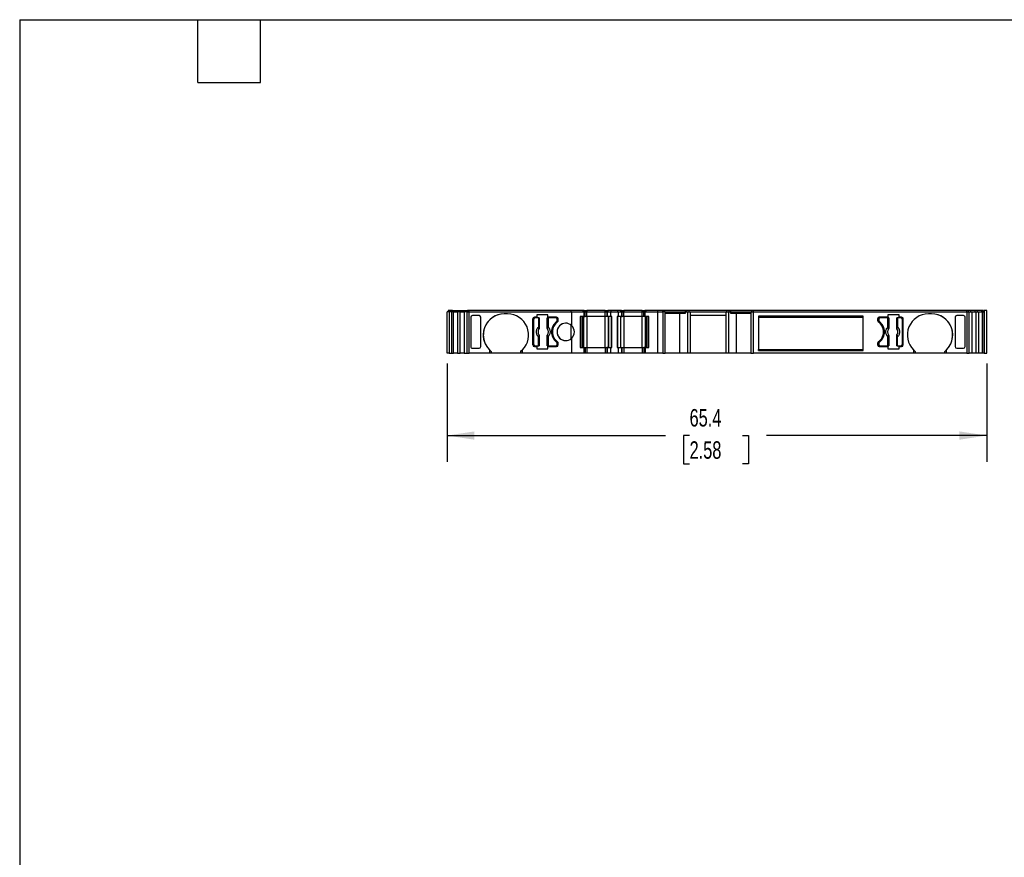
# Model space of a CAD drawing. Header units: millimetres. Extents: x 6 to 273, y 6 to 210.
# Tile 2 of 5: x 6 to 126, y 108 to 210. Entities that reach past the tile are written whole.
import ezdxf

# ---------------------------------------------------------------- set-up
doc = ezdxf.new("R2010")
doc.units = ezdxf.units.MM
doc.linetypes.add('SLD-Solid', pattern=[0])
doc.layers.add('DIMENSIONS', color=140, linetype='SLD-Solid', lineweight=25)
doc.layers.add('TEXT', color=140, linetype='SLD-Solid', lineweight=25)
doc.styles.add('SLDTEXTSTYLE0', font='TXT', dxfattribs={"width": 0.7})
doc.dimstyles.new('SLDDIMSTYLE0', dxfattribs={"dimtxt": 2.158008, "dimasz": 3.302, "dimexe": 0, "dimexo": 0.0625, "dimgap": 0.539502, "dimtad": 0, "dimtih": 1, "dimtoh": 1, "dimrnd": 1e-09, "dimzin": 12, "dimdsep": 46, "dimtxsty": 'SLDTEXTSTYLE0', "dimsah": 1, "dimcen": 0.09, "dimadec": 0, "dimazin": 3, "dimtfac": 1, "dimtofl": 0, "dimtmove": 0, "dimatfit": 3, "dimfxl": 0, "dimfrac": 2, "dimtolj": 1, "dimtzin": 12, "dimarcsym": 0})

# ---------------------------------------------------------------- blocks, each defined once
blk = doc.blocks.new('_D_4')
at = {"layer": 'DIMENSIONS'}
for p, q in [((58.2, 167.84), (58.2, 155.93)), ((123.62, 167.84), (123.62, 155.93)), ((58.2, 159.11), (84.67, 159.11)), ((87.59, 159.11), (86.87, 159.11)), ((86.87, 159.11), (86.87, 155.68)), ((94, 159.11), (94.73, 159.11)), ((94.73, 159.11), (94.73, 155.68)), ((123.62, 159.11), (96.93, 159.11)), ((86.87, 155.68), (87.59, 155.68)), ((94.73, 155.68), (94, 155.68))]:
    blk.add_line(p, q, dxfattribs=at)
for points in [[(58.2, 159.11), (61.5, 158.6), (61.5, 159.61)], [(123.62, 159.11), (120.32, 159.61), (120.32, 158.6)]]:
    blk.add_solid(points, dxfattribs=at)
at = {"layer": 'DIMENSIONS', "char_height": 2.117, "attachment_point": 1, "style": 'SLDTEXTSTYLE0'}
for s, insert in [('65.4', (87.59, 162.32)), ('2.58', (87.59, 158.41))]:
    blk.add_mtext(s, dxfattribs=dict(at, insert=insert))

msp = doc.modelspace()

# ---------------------------------------------------------------- linework, layer by layer
for p, q in [((58.199, 169.107), (58.199, 174.107)), ((58.447, 174.107), (58.199, 174.107)), ((58.299, 174.257), (58.299, 174.107)), ((58.847, 174.257), (58.299, 174.257)), ((58.447, 174.107), (58.447, 169.107)), ((58.747, 174.107), (58.447, 174.107)), ((58.747, 169.107), (58.747, 174.107)), ((58.757, 174.107), (58.747, 174.107)), ((58.747, 169.107), (58.747, 174.107)), ((58.757, 169.107), (58.757, 174.107)), ((58.963, 174.107), (58.757, 174.107)), ((58.847, 174.257), (58.847, 174.107)), ((58.854, 174.257), (58.847, 174.257)), ((58.847, 174.107), (58.847, 174.257)), ((58.847, 174.257), (58.847, 174.257)), ((58.854, 174.107), (58.854, 174.257)), ((58.854, 174.257), (59.041, 174.257)), ((58.963, 169.107), (58.963, 174.107)), ((58.963, 174.107), (59.455, 174.107)), ((59.041, 174.257), (59.041, 174.107)), ((59.041, 174.257), (59.57, 174.257)), ((59.455, 174.107), (59.455, 169.107)), ((59.765, 174.107), (59.455, 174.107)), ((59.57, 174.257), (59.57, 174.107)), ((59.57, 174.257), (59.843, 174.257)), ((59.765, 169.107), (59.765, 174.107)), ((59.765, 174.107), (60.257, 174.107)), ((59.843, 174.257), (59.843, 174.107)), ((59.843, 174.257), (60.372, 174.257)), ((60.257, 174.107), (60.257, 169.107)), ((60.558, 174.107), (60.257, 174.107)), ((60.372, 174.257), (60.372, 174.107)), ((60.372, 174.257), (60.655, 174.257)), ((60.558, 174.107), (60.558, 169.107)), ((60.558, 174.107), (60.848, 174.107)), ((60.655, 174.257), (60.655, 174.107)), ((60.848, 174.257), (60.655, 174.257)), ((60.848, 174.107), (60.848, 174.257)), ((73.223, 174.257), (60.848, 174.257)), ((60.848, 169.107), (60.848, 174.107)), ((60.848, 174.107), (73.267, 174.107)), ((61.058, 173.456), (61.058, 169.908)), ((61.058, 173.456), (61.058, 169.908)), ((62.067, 173.657), (61.258, 173.657)), ((62.267, 169.908), (62.267, 173.456)), ((65.517, 173.857), (65.117, 173.857)), ((68.567, 173.257), (68.567, 170.107)), ((68.567, 173.257), (68.567, 173.257)), ((68.567, 170.107), (68.567, 173.257)), ((68.692, 170.132), (68.692, 173.232)), ((69.077, 173.457), (68.767, 173.457)), ((69.25, 173.382), (68.842, 173.382)), ((70.417, 173.757), (69.077, 173.757)), ((69.077, 173.757), (69.077, 173.457)), ((69.25, 173.382), (69.25, 172.269)), ((69.35, 173.382), (69.25, 173.382)), ((69.35, 173.382), (69.35, 172.269)), ((69.36, 173.382), (69.35, 173.382)), ((69.36, 173.382), (69.36, 172.158)), ((70.325, 172.158), (70.325, 173.382)), ((70.334, 173.382), (70.325, 173.382)), ((70.334, 172.269), (70.334, 173.382)), ((70.434, 173.382), (70.334, 173.382)), ((70.417, 173.457), (70.417, 173.757)), ((71.467, 173.457), (70.417, 173.457)), ((70.434, 173.382), (70.434, 172.269)), ((71.392, 173.382), (70.434, 173.382)), ((71.542, 173.082), (71.542, 173.232)), ((71.542, 173.232), (71.542, 173.082)), ((71.542, 173.232), (71.542, 173.232)), ((71.667, 173.057), (71.667, 173.257)), ((73.223, 174.107), (73.223, 174.257)), ((74.668, 174.257), (73.223, 174.257)), ((73.267, 174.107), (73.267, 172.465)), ((73.267, 174.107), (74.768, 174.107)), ((74.768, 173.557), (74.324, 173.557)), ((74.324, 173.557), (74.324, 169.807)), ((74.568, 169.807), (74.568, 173.557)), ((74.568, 169.807), (74.568, 173.557)), ((74.668, 174.107), (74.668, 174.257)), ((74.668, 174.107), (74.668, 174.257)), ((74.668, 174.257), (74.668, 174.257)), ((74.824, 174.257), (74.668, 174.257)), ((74.724, 169.807), (74.724, 173.557)), ((74.724, 173.557), (74.724, 169.807)), ((74.768, 174.107), (74.768, 173.557)), ((74.768, 174.107), (74.768, 173.557)), ((74.768, 174.107), (74.768, 174.107)), ((74.768, 174.107), (74.924, 174.107)), ((74.768, 173.557), (74.768, 173.557)), ((74.768, 173.557), (74.924, 173.557)), ((74.824, 174.107), (74.824, 174.257)), ((74.824, 174.107), (74.824, 174.257)), ((74.824, 174.257), (75.124, 174.257)), ((74.924, 173.557), (74.924, 174.107)), ((74.924, 173.557), (74.924, 174.107)), ((74.924, 174.107), (75.124, 174.107)), ((75.124, 173.557), (74.924, 173.557)), ((75.124, 174.257), (75.124, 174.107)), ((77.357, 174.257), (75.124, 174.257)), ((75.124, 173.557), (75.124, 174.107)), ((75.124, 174.107), (77.357, 174.107)), ((75.124, 173.557), (75.124, 169.807)), ((77.357, 173.557), (75.124, 173.557)), ((77.357, 174.107), (77.357, 174.257)), ((77.357, 174.257), (77.657, 174.257)), ((77.357, 173.557), (77.357, 174.107)), ((77.357, 174.107), (77.557, 174.107)), ((77.357, 169.807), (77.357, 173.557)), ((77.557, 173.557), (77.357, 173.557)), ((77.557, 174.107), (77.557, 173.557)), ((77.557, 174.107), (77.645, 174.107)), ((77.645, 173.557), (77.557, 173.557)), ((77.645, 173.557), (77.645, 174.107)), ((77.645, 174.107), (78.057, 174.107)), ((78.057, 173.557), (77.645, 173.557)), ((77.657, 174.107), (77.657, 174.257)), ((77.716, 174.257), (77.657, 174.257)), ((77.716, 174.107), (77.716, 174.257)), ((78.098, 174.257), (77.716, 174.257)), ((77.757, 169.807), (77.757, 173.557)), ((77.786, 169.807), (77.786, 173.557)), ((78.057, 173.557), (78.057, 174.107)), ((78.057, 174.107), (78.924, 174.107)), ((78.157, 173.557), (78.057, 173.557)), ((78.098, 174.107), (78.098, 174.257)), ((78.883, 174.257), (78.098, 174.257)), ((78.14, 169.807), (78.14, 173.557)), ((78.157, 169.807), (78.157, 173.557)), ((78.824, 173.557), (78.824, 169.807)), ((78.924, 173.557), (78.824, 173.557)), ((78.841, 173.557), (78.841, 169.807)), ((78.883, 174.107), (78.883, 174.257)), ((79.266, 174.257), (78.883, 174.257)), ((78.924, 174.107), (78.924, 173.557)), ((78.924, 174.107), (79.336, 174.107)), ((79.336, 173.557), (78.924, 173.557)), ((79.195, 173.557), (79.195, 169.807)), ((79.224, 173.557), (79.224, 169.807)), ((79.266, 174.107), (79.266, 174.257)), ((79.324, 174.257), (79.266, 174.257)), ((79.324, 174.107), (79.324, 174.257)), ((79.324, 174.257), (79.624, 174.257)), ((79.336, 174.107), (79.336, 173.557)), ((79.336, 174.107), (79.424, 174.107)), ((79.336, 173.557), (79.424, 173.557)), ((79.424, 173.557), (79.424, 174.107)), ((79.424, 174.107), (79.624, 174.107)), ((79.624, 173.557), (79.424, 173.557)), ((79.624, 174.257), (79.624, 174.107)), ((81.857, 174.257), (79.624, 174.257)), ((79.624, 173.557), (79.624, 174.107)), ((79.624, 174.107), (81.857, 174.107)), ((79.624, 173.557), (79.624, 169.807)), ((81.857, 173.557), (79.624, 173.557)), ((81.857, 174.107), (81.857, 174.257)), ((81.857, 174.257), (82.157, 174.257)), ((81.857, 173.557), (81.857, 174.107)), ((81.857, 174.107), (82.057, 174.107)), ((81.857, 169.807), (81.857, 173.557)), ((82.057, 173.557), (81.857, 173.557)), ((82.057, 174.107), (82.057, 173.557)), ((82.057, 174.107), (82.213, 174.107)), ((82.057, 173.557), (82.057, 174.107)), ((82.213, 173.557), (82.057, 173.557)), ((82.157, 174.107), (82.157, 174.257)), ((82.313, 174.257), (82.157, 174.257)), ((82.157, 174.257), (82.157, 174.107)), ((82.213, 173.557), (82.213, 174.107)), ((82.213, 174.107), (83.714, 174.107)), ((82.213, 173.557), (82.213, 174.107)), ((82.213, 174.107), (82.213, 174.107)), ((82.657, 173.557), (82.213, 173.557)), ((82.213, 173.557), (82.213, 173.557)), ((82.257, 169.807), (82.257, 173.557)), ((82.257, 173.557), (82.257, 169.807)), ((82.313, 174.107), (82.313, 174.257)), ((83.759, 174.257), (82.313, 174.257)), ((82.313, 174.107), (82.313, 174.257)), ((82.313, 174.257), (82.313, 174.257)), ((82.413, 173.557), (82.413, 169.807)), ((82.413, 173.557), (82.413, 169.807)), ((82.657, 169.807), (82.657, 173.557)), ((83.714, 174.107), (83.714, 169.107)), ((83.714, 174.107), (84.334, 174.107)), ((83.759, 174.107), (83.759, 174.257)), ((84.334, 174.257), (83.759, 174.257)), ((84.334, 174.107), (84.334, 174.257)), ((84.534, 174.257), (84.334, 174.257)), ((84.334, 174.107), (84.334, 169.107)), ((84.634, 174.107), (84.334, 174.107)), ((84.534, 174.107), (84.534, 174.257)), ((87.093, 174.257), (84.534, 174.257)), ((84.634, 169.107), (84.634, 174.107)), ((84.634, 174.107), (87.108, 174.107)), ((84.634, 173.957), (87.108, 173.957)), ((86.425, 169.107), (86.425, 173.957)), ((87.093, 174.107), (87.093, 174.257)), ((87.262, 174.257), (87.093, 174.257)), ((87.108, 173.957), (87.108, 174.107)), ((87.108, 174.107), (87.334, 174.107)), ((87.262, 174.107), (87.262, 174.257)), ((87.558, 174.257), (87.262, 174.257)), ((87.334, 174.107), (87.334, 169.107)), ((87.334, 174.107), (87.658, 174.107)), ((87.558, 174.107), (87.558, 174.257)), ((92.107, 174.257), (87.558, 174.257)), ((87.658, 174.107), (87.658, 169.107)), ((87.658, 174.107), (92.007, 174.107)), ((92.007, 173.657), (87.658, 173.657)), ((92.007, 169.107), (92.007, 174.107)), ((92.007, 174.107), (92.332, 174.107)), ((92.107, 174.107), (92.107, 174.257)), ((92.404, 174.257), (92.107, 174.257)), ((92.332, 169.107), (92.332, 174.107)), ((92.332, 174.107), (92.558, 174.107)), ((92.404, 174.107), (92.404, 174.257)), ((92.573, 174.257), (92.404, 174.257)), ((92.558, 174.107), (92.558, 173.957)), ((92.558, 174.107), (95.034, 174.107)), ((92.558, 173.957), (95.034, 173.957)), ((92.573, 174.107), (92.573, 174.257)), ((95.134, 174.257), (92.573, 174.257)), ((93.241, 173.957), (93.241, 169.107)), ((95.034, 174.107), (95.034, 169.107)), ((95.034, 174.107), (95.334, 174.107)), ((95.134, 174.107), (95.134, 174.257)), ((95.334, 174.257), (95.134, 174.257)), ((95.334, 174.107), (95.334, 174.257)), ((121.219, 174.257), (95.334, 174.257)), ((95.334, 169.107), (95.334, 174.107)), ((95.334, 174.107), (121.219, 174.107)), ((108.634, 173.607), (95.934, 173.607)), ((95.934, 173.607), (95.934, 169.407)), ((95.934, 173.607), (95.934, 173.478)), ((95.934, 173.478), (108.634, 173.478)), ((95.934, 173.478), (95.934, 169.536)), ((108.634, 169.407), (108.634, 173.607)), ((110.398, 173.257), (110.398, 173.057)), ((110.523, 173.232), (110.523, 173.082)), ((110.523, 173.232), (110.523, 173.232)), ((110.523, 173.082), (110.523, 173.232)), ((111.648, 173.457), (110.598, 173.457)), ((111.631, 173.382), (110.673, 173.382)), ((111.631, 172.269), (111.631, 173.382)), ((111.731, 173.382), (111.631, 173.382)), ((112.988, 173.757), (111.648, 173.757)), ((111.648, 173.757), (111.648, 173.457)), ((111.731, 173.382), (111.731, 172.269)), ((111.74, 173.382), (111.731, 173.382)), ((111.74, 173.382), (111.74, 172.158)), ((112.705, 172.158), (112.705, 173.382)), ((112.715, 173.382), (112.705, 173.382)), ((112.715, 172.269), (112.715, 173.382)), ((112.814, 173.382), (112.715, 173.382)), ((112.814, 173.382), (112.814, 172.269)), ((113.223, 173.382), (112.814, 173.382)), ((112.988, 173.457), (112.988, 173.757)), ((113.298, 173.457), (112.988, 173.457)), ((113.373, 173.232), (113.373, 170.132)), ((113.498, 170.107), (113.498, 173.257)), ((113.498, 173.257), (113.498, 173.257)), ((113.498, 170.107), (113.498, 173.257)), ((116.948, 173.857), (116.548, 173.857)), ((119.798, 173.456), (119.798, 169.908)), ((120.806, 173.657), (119.998, 173.657)), ((121.006, 169.908), (121.006, 173.456)), ((121.006, 169.908), (121.006, 173.456)), ((121.219, 174.107), (121.219, 174.257)), ((121.412, 174.257), (121.219, 174.257)), ((121.219, 174.107), (121.219, 169.107)), ((121.219, 174.107), (121.509, 174.107)), ((121.412, 174.107), (121.412, 174.257)), ((121.695, 174.257), (121.412, 174.257)), ((121.509, 169.107), (121.509, 174.107)), ((121.509, 174.107), (121.81, 174.107)), ((121.695, 174.107), (121.695, 174.257)), ((122.224, 174.257), (121.695, 174.257)), ((121.81, 174.107), (121.81, 169.107)), ((121.81, 174.107), (122.302, 174.107)), ((122.224, 174.107), (122.224, 174.257)), ((122.497, 174.257), (122.224, 174.257)), ((122.302, 174.107), (122.302, 169.107)), ((122.302, 174.107), (122.612, 174.107)), ((122.497, 174.107), (122.497, 174.257)), ((123.024, 174.257), (122.497, 174.257)), ((122.612, 174.107), (122.612, 169.107)), ((122.612, 174.107), (123.102, 174.107)), ((123.024, 174.107), (123.024, 174.257)), ((123.213, 174.257), (123.024, 174.257)), ((123.102, 169.107), (123.102, 174.107)), ((123.102, 174.107), (123.31, 174.107)), ((123.213, 174.107), (123.213, 174.257)), ((123.22, 174.257), (123.213, 174.257)), ((123.22, 174.107), (123.22, 174.257)), ((123.31, 174.107), (123.31, 169.107)), ((123.32, 174.107), (123.31, 174.107)), ((123.32, 174.257), (123.32, 174.107)), ((123.32, 174.107), (123.32, 174.257)), ((123.62, 174.257), (123.32, 174.257)), ((123.32, 169.107), (123.32, 174.107)), ((123.32, 174.107), (123.32, 174.107)), ((123.62, 169.107), (123.62, 174.257)), ((69.35, 172.269), (69.25, 172.269)), ((69.322, 172.045), (69.324, 172.044)), ((69.353, 172.161), (69.36, 172.158)), ((70.325, 172.158), (70.331, 172.161)), ((70.334, 172.269), (70.434, 172.269)), ((70.36, 172.044), (70.362, 172.045)), ((71.462, 172.922), (71.462, 172.922)), ((71.542, 173.082), (71.542, 173.082)), ((73.178, 172.536), (73.178, 170.828)), ((110.523, 173.082), (110.523, 173.082)), ((110.603, 172.922), (110.603, 172.922)), ((111.731, 172.269), (111.631, 172.269)), ((111.703, 172.045), (111.704, 172.044)), ((111.74, 172.158), (111.734, 172.161)), ((112.705, 172.158), (112.712, 172.161)), ((112.715, 172.269), (112.814, 172.269)), ((112.741, 172.044), (112.743, 172.045)), ((69.25, 169.982), (69.25, 171.095)), ((69.35, 171.095), (69.25, 171.095)), ((69.324, 171.32), (69.322, 171.319)), ((69.35, 171.095), (69.35, 169.982)), ((69.36, 171.205), (69.353, 171.203)), ((69.36, 171.205), (69.36, 169.982)), ((70.325, 169.982), (70.325, 171.205)), ((70.325, 171.205), (70.331, 171.203)), ((70.334, 169.982), (70.334, 171.095)), ((70.334, 171.095), (70.434, 171.095)), ((70.362, 171.319), (70.36, 171.32)), ((70.434, 171.095), (70.434, 169.982)), ((73.267, 170.899), (73.267, 169.107)), ((111.631, 169.982), (111.631, 171.095)), ((111.731, 171.095), (111.631, 171.095)), ((111.704, 171.32), (111.703, 171.319)), ((111.731, 171.095), (111.731, 169.982)), ((111.74, 171.205), (111.734, 171.203)), ((111.74, 171.205), (111.74, 169.982)), ((112.705, 169.982), (112.705, 171.205)), ((112.712, 171.203), (112.705, 171.205)), ((112.715, 169.982), (112.715, 171.095)), ((112.715, 171.095), (112.814, 171.095)), ((112.743, 171.319), (112.741, 171.32)), ((112.814, 169.982), (112.814, 171.095)), ((61.258, 169.707), (62.067, 169.707)), ((68.567, 170.107), (68.567, 170.107)), ((68.767, 169.907), (69.077, 169.907)), ((68.842, 169.982), (69.25, 169.982)), ((69.077, 169.907), (69.077, 169.607)), ((69.077, 169.607), (70.417, 169.607)), ((69.25, 169.982), (69.35, 169.982)), ((69.35, 169.982), (69.36, 169.982)), ((70.325, 169.982), (70.334, 169.982)), ((70.334, 169.982), (70.434, 169.982)), ((70.417, 169.607), (70.417, 169.907)), ((70.417, 169.907), (71.467, 169.907)), ((70.434, 169.982), (71.392, 169.982)), ((71.462, 170.442), (71.462, 170.442)), ((71.542, 170.132), (71.542, 170.282)), ((71.542, 170.282), (71.542, 170.132)), ((71.542, 170.282), (71.542, 170.282)), ((71.542, 170.132), (71.542, 170.132)), ((71.667, 170.107), (71.667, 170.307)), ((74.324, 169.807), (74.768, 169.807)), ((74.768, 169.807), (74.768, 169.107)), ((74.768, 169.807), (74.768, 169.107)), ((74.768, 169.807), (74.768, 169.807)), ((74.768, 169.807), (74.924, 169.807)), ((74.924, 169.107), (74.924, 169.807)), ((74.924, 169.807), (74.924, 169.107)), ((74.924, 169.807), (75.124, 169.807)), ((75.124, 169.807), (75.124, 169.107)), ((75.124, 169.807), (77.357, 169.807)), ((77.357, 169.807), (77.357, 169.107)), ((77.357, 169.807), (77.557, 169.807)), ((77.557, 169.807), (77.557, 169.107)), ((77.645, 169.807), (77.557, 169.807)), ((77.645, 169.107), (77.645, 169.807)), ((77.645, 169.807), (78.057, 169.807)), ((78.057, 169.107), (78.057, 169.807)), ((78.057, 169.807), (78.157, 169.807)), ((78.824, 169.807), (78.924, 169.807)), ((78.924, 169.807), (78.924, 169.107)), ((78.924, 169.807), (79.336, 169.807)), ((79.336, 169.807), (79.336, 169.107)), ((79.336, 169.807), (79.424, 169.807)), ((79.424, 169.107), (79.424, 169.807)), ((79.424, 169.807), (79.624, 169.807)), ((79.624, 169.807), (79.624, 169.107)), ((79.624, 169.807), (81.857, 169.807)), ((81.857, 169.807), (81.857, 169.107)), ((81.857, 169.807), (82.057, 169.807)), ((82.057, 169.807), (82.057, 169.107)), ((82.213, 169.807), (82.057, 169.807)), ((82.057, 169.807), (82.057, 169.107)), ((82.213, 169.807), (82.213, 169.107)), ((82.213, 169.807), (82.657, 169.807)), ((82.213, 169.107), (82.213, 169.807)), ((82.213, 169.807), (82.213, 169.807)), ((110.398, 170.307), (110.398, 170.107)), ((110.523, 170.282), (110.523, 170.132)), ((110.523, 170.282), (110.523, 170.282)), ((110.523, 170.132), (110.523, 170.282)), ((110.523, 170.132), (110.523, 170.132)), ((110.598, 169.907), (111.648, 169.907)), ((110.603, 170.442), (110.603, 170.442)), ((110.673, 169.982), (111.631, 169.982)), ((111.631, 169.982), (111.731, 169.982)), ((111.648, 169.907), (111.648, 169.607)), ((111.648, 169.607), (112.988, 169.607)), ((111.731, 169.982), (111.74, 169.982)), ((112.705, 169.982), (112.715, 169.982)), ((112.715, 169.982), (112.814, 169.982)), ((112.814, 169.982), (113.223, 169.982)), ((112.988, 169.607), (112.988, 169.907)), ((112.988, 169.907), (113.298, 169.907)), ((113.498, 170.107), (113.498, 170.107)), ((119.998, 169.707), (120.806, 169.707)), ((58.447, 169.107), (58.199, 169.107)), ((58.447, 169.107), (58.747, 169.107)), ((58.747, 169.107), (58.757, 169.107)), ((58.757, 169.107), (58.963, 169.107)), ((59.455, 169.107), (58.963, 169.107)), ((59.455, 169.107), (59.765, 169.107)), ((60.257, 169.107), (59.765, 169.107)), ((60.257, 169.107), (60.558, 169.107)), ((60.558, 169.107), (60.848, 169.107)), ((63.317, 169.107), (60.848, 169.107)), ((63.317, 169.501), (63.317, 169.107)), ((63.517, 169.107), (63.317, 169.107)), ((63.517, 169.321), (63.517, 169.107)), ((67.117, 169.107), (63.517, 169.107)), ((67.117, 169.107), (67.117, 169.321)), ((67.317, 169.107), (67.117, 169.107)), ((67.317, 169.107), (67.317, 169.501)), ((73.267, 169.107), (67.317, 169.107)), ((74.768, 169.107), (73.267, 169.107)), ((74.768, 169.107), (74.768, 169.107)), ((74.924, 169.107), (74.768, 169.107)), ((75.124, 169.107), (74.924, 169.107)), ((77.357, 169.107), (75.124, 169.107)), ((77.557, 169.107), (77.357, 169.107)), ((77.645, 169.107), (77.557, 169.107)), ((78.057, 169.107), (77.645, 169.107)), ((78.924, 169.107), (78.057, 169.107)), ((79.336, 169.107), (78.924, 169.107)), ((79.424, 169.107), (79.336, 169.107)), ((79.624, 169.107), (79.424, 169.107)), ((81.857, 169.107), (79.624, 169.107)), ((82.057, 169.107), (81.857, 169.107)), ((82.213, 169.107), (82.057, 169.107)), ((83.714, 169.107), (82.213, 169.107)), ((82.213, 169.107), (82.213, 169.107)), ((84.334, 169.107), (83.714, 169.107)), ((84.334, 169.107), (84.634, 169.107)), ((86.425, 169.107), (84.634, 169.107)), ((87.334, 169.107), (86.425, 169.107)), ((87.658, 169.107), (87.334, 169.107)), ((92.007, 169.107), (87.658, 169.107)), ((92.332, 169.107), (92.007, 169.107)), ((93.241, 169.107), (92.332, 169.107)), ((95.034, 169.107), (93.241, 169.107)), ((95.034, 169.107), (95.334, 169.107)), ((114.748, 169.107), (95.334, 169.107)), ((95.934, 169.536), (108.634, 169.536)), ((95.934, 169.407), (95.934, 169.536)), ((95.934, 169.407), (108.634, 169.407)), ((114.748, 169.501), (114.748, 169.107)), ((114.948, 169.107), (114.748, 169.107)), ((114.948, 169.321), (114.948, 169.107)), ((118.548, 169.107), (114.948, 169.107)), ((118.548, 169.107), (118.548, 169.321)), ((118.748, 169.107), (118.548, 169.107)), ((118.748, 169.107), (118.748, 169.501)), ((121.219, 169.107), (118.748, 169.107)), ((121.219, 169.107), (121.509, 169.107)), ((121.81, 169.107), (121.509, 169.107)), ((122.302, 169.107), (121.81, 169.107)), ((122.612, 169.107), (122.302, 169.107)), ((123.102, 169.107), (122.612, 169.107)), ((123.31, 169.107), (123.102, 169.107)), ((123.31, 169.107), (123.32, 169.107)), ((123.32, 169.107), (123.62, 169.107))]:
    msp.add_line(p, q)
for centre, radius, start, end in [((65.117, 171.307), 2.55, 90, 225.09914), ((65.117, 171.307), 2.55, 90, 231.1377), ((65.517, 171.307), 2.55, 314.90088, 90), ((68.767, 173.257), 0.2, 90, 180), ((68.767, 173.257), 0.2, 90, 180), ((68.842, 173.232), 0.15, 90, 180), ((71.392, 173.232), 0.15, 0, 90), ((71.392, 173.232), 0.15, 0, 90), ((71.467, 173.257), 0.2, 0, 90), ((110.598, 173.257), 0.2, 90, 180), ((110.673, 173.232), 0.15, 90, 180), ((110.673, 173.232), 0.15, 90, 180), ((113.223, 173.232), 0.15, 0, 90), ((113.298, 173.257), 0.2, 0, 90.00004), ((113.298, 173.257), 0.2, 0, 90.00004), ((116.548, 171.307), 2.55, 90, 225.09914), ((116.948, 171.307), 2.55, 314.90085, 90), ((116.948, 171.307), 2.55, 308.86227, 90), ((69.842, 171.682), 0.634, 145.08334, 214.91666), ((69.842, 171.682), 0.633, 145.05032, 214.9496), ((69.289, 172.175), 0.066, 289.96147, 346.89453), ((70.395, 172.175), 0.066, 193.10546, 250.03853), ((69.842, 171.682), 0.633, 325.05032, 34.9496), ((69.842, 171.682), 0.634, 325.08334, 34.91666), ((72.392, 171.682), 1.55, 126.8699, 233.1301), ((72.392, 171.682), 1.55, 126.8699, 233.1301), ((72.467, 171.682), 1.5, 126.03188, 233.96812), ((71.342, 173.082), 0.2, 306.8699, 0), ((71.342, 173.082), 0.2, 306.8699, 0), ((72.567, 171.682), 1.05, 48.18969, 311.81031), ((72.567, 171.682), 1.05, 90, 270), ((71.467, 173.057), 0.2, 306.03188, 0), ((72.567, 171.682), 1.05, 311.81032, 48.18968), ((110.598, 173.057), 0.2, 180, 233.96812), ((109.598, 171.682), 1.5, 306.03188, 53.96812), ((110.723, 173.082), 0.2, 180, 233.13009), ((110.723, 173.082), 0.2, 180, 233.13009), ((109.673, 171.682), 1.55, 306.8699, 53.1301), ((109.673, 171.682), 1.55, 306.8699, 53.1301), ((112.223, 171.682), 0.634, 145.08334, 214.91666), ((112.223, 171.682), 0.633, 145.05032, 214.9496), ((111.669, 172.175), 0.066, 289.96147, 346.89453), ((112.776, 172.175), 0.066, 193.10547, 250.03853), ((112.223, 171.682), 0.633, 325.05032, 34.9496), ((112.223, 171.682), 0.634, 325.08334, 34.91666), ((69.289, 171.188), 0.066, 13.10547, 70.03853), ((70.395, 171.188), 0.066, 109.96147, 166.89454), ((111.669, 171.188), 0.066, 13.10547, 70.03853), ((112.776, 171.188), 0.066, 109.96147, 166.89453), ((68.767, 170.107), 0.2, 180, 270), ((68.767, 170.107), 0.2, 180, 270), ((68.842, 170.132), 0.15, 180, 270), ((71.392, 170.132), 0.15, 270, 0), ((71.392, 170.132), 0.15, 270, 0), ((71.342, 170.282), 0.2, 0, 53.13009), ((71.342, 170.282), 0.2, 0, 53.13009), ((71.467, 170.107), 0.2, 270, 0), ((71.467, 170.307), 0.2, 0, 53.96812), ((110.598, 170.307), 0.2, 126.03188, 180), ((110.598, 170.107), 0.2, 180, 269.99999), ((110.723, 170.282), 0.2, 126.8699, 180), ((110.723, 170.282), 0.2, 126.8699, 180), ((110.673, 170.132), 0.15, 180, 270), ((110.673, 170.132), 0.15, 180, 270), ((113.223, 170.132), 0.15, 270, 0), ((113.298, 170.107), 0.2, 270, 0), ((113.298, 170.107), 0.2, 270, 0), ((65.117, 171.307), 2.55, 225.09914, 231.1377), ((65.517, 171.307), 2.55, 308.86232, 314.90088), ((116.548, 171.307), 2.55, 225.09914, 231.13772), ((116.948, 171.307), 2.55, 308.86227, 314.90085)]:
    msp.add_arc(centre, radius, start, end)
at = {"extrusion": (-6.79117e-08, 0, 1)}
for centre, major_axis, start_param, end_param in [((61.258, 173.456), (0, -0.201), 3.1415927, 4.712389), ((62.067, 173.456), (0, -0.201), 1.5707963, 3.1415925), ((61.258, 169.908), (0, 0.201), 1.5707963, 3.1415927)]:
    msp.add_ellipse(centre, major_axis=major_axis, ratio=0.9961947, start_param=start_param, end_param=end_param, dxfattribs=at)
for centre, major_axis, start_param, end_param in [((119.998, 173.456), (0, -0.201), 3.141592, 4.7123883), ((120.806, 173.456), (0, -0.201), 1.5707956, 3.141592), ((119.998, 169.908), (0, 0.201), 1.570797, 3.1415933), ((120.806, 169.908), (0, 0.201), 3.1415934, 4.7123897)]:
    msp.add_ellipse(centre, major_axis=major_axis, ratio=0.9961947, start_param=start_param, end_param=end_param)
at = {"extrusion": (-6.79117e-08, -2.40353e-21, 1)}
msp.add_ellipse((62.067, 169.908), major_axis=(0, 0.201), ratio=0.9961947, start_param=3.1415927, end_param=4.712389, dxfattribs=at)
for points, knots in [([(69.25, 171.095), (69.232, 171.114), (69.197, 171.152), (69.15, 171.215), (69.11, 171.282), (69.062, 171.379), (69.02, 171.513), (69.003, 171.682), (69.02, 171.851), (69.07, 172.009), (69.146, 172.152), (69.216, 172.23), (69.25, 172.269)], [0, 0, 0, 0, 0.0602697, 0.1200562, 0.1798933, 0.2403137, 0.3700145, 0.5001284, 0.6298294, 0.7599435, 0.879871, 1, 1, 1, 1]), ([(69.322, 172.045), (69.324, 172.05), (69.326, 172.06), (69.324, 172.078), (69.319, 172.096), (69.314, 172.108), (69.311, 172.113)], [0, 0, 0, 0, 0.3068807, 0.5758818, 0.8069791, 1, 1, 1, 1]), ([(69.353, 172.161), (69.353, 172.144), (69.351, 172.103), (69.333, 172.067), (69.322, 172.045)], [0, 0, 0, 0, 0.389276, 1, 1, 1, 1]), ([(69.36, 172.158), (69.36, 172.152), (69.359, 172.146), (69.359, 172.139), (69.358, 172.133), (69.357, 172.126), (69.356, 172.12), (69.355, 172.114), (69.353, 172.107), (69.351, 172.101), (69.35, 172.098), (69.349, 172.095), (69.348, 172.092), (69.346, 172.086), (69.343, 172.08), (69.341, 172.074), (69.339, 172.071), (69.338, 172.068), (69.336, 172.065), (69.333, 172.058), (69.328, 172.051), (69.324, 172.044)], [0, 0, 0, 0, 0.00001937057, 0.00001937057, 0.00001937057, 0.00003874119, 0.00003874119, 0.00003874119, 0.00005811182, 0.00005811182, 0.00005811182, 0.00006777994, 0.00006777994, 0.00006777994, 0.00008715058, 0.00008715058, 0.00008715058, 0.0000968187, 0.0000968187, 0.0000968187, 0.00012148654, 0.00012148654, 0.00012148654, 0.00012148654]), ([(69.35, 172.269), (69.35, 172.248), (69.35, 172.209), (69.352, 172.176), (69.353, 172.161)], [0, 0, 0, 0, 0.5214849, 1, 1, 1, 1]), ([(70.36, 172.044), (70.357, 172.05), (70.353, 172.055), (70.35, 172.061), (70.347, 172.066), (70.344, 172.072), (70.341, 172.078), (70.339, 172.084), (70.337, 172.09), (70.335, 172.096), (70.334, 172.099), (70.333, 172.102), (70.332, 172.105), (70.33, 172.112), (70.329, 172.118), (70.327, 172.124), (70.327, 172.127), (70.326, 172.131), (70.326, 172.134), (70.325, 172.142), (70.325, 172.15), (70.325, 172.158)], [0, 0, 0, 0, 0.00001937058, 0.00001937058, 0.00001937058, 0.00003874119, 0.00003874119, 0.00003874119, 0.00005811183, 0.00005811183, 0.00005811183, 0.00006777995, 0.00006777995, 0.00006777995, 0.00008715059, 0.00008715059, 0.00008715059, 0.00009681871, 0.00009681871, 0.00009681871, 0.00012148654, 0.00012148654, 0.00012148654, 0.00012148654]), ([(70.331, 172.161), (70.332, 172.171), (70.333, 172.191), (70.334, 172.229), (70.334, 172.255), (70.334, 172.269)], [0, 0, 0, 0, 0.31722179, 0.64508367, 1, 1, 1, 1]), ([(70.362, 172.045), (70.356, 172.056), (70.344, 172.078), (70.335, 172.11), (70.331, 172.137), (70.331, 172.154), (70.331, 172.161)], [0, 0, 0, 0, 0.3320969, 0.61117, 0.8339341, 1, 1, 1, 1]), ([(70.434, 172.269), (70.452, 172.25), (70.487, 172.212), (70.534, 172.149), (70.574, 172.082), (70.622, 171.985), (70.664, 171.851), (70.681, 171.682), (70.664, 171.513), (70.614, 171.355), (70.538, 171.212), (70.468, 171.134), (70.434, 171.095)], [0, 0, 0, 0, 0.06026972, 0.12005615, 0.17989326, 0.24031368, 0.37001455, 0.5001284, 0.62982944, 0.75994348, 0.87987101, 1, 1, 1, 1]), ([(111.631, 171.095), (111.613, 171.114), (111.577, 171.152), (111.531, 171.215), (111.49, 171.282), (111.443, 171.379), (111.401, 171.513), (111.384, 171.682), (111.4, 171.851), (111.451, 172.009), (111.527, 172.152), (111.596, 172.23), (111.631, 172.269)], [0, 0, 0, 0, 0.0602697, 0.1200562, 0.1798933, 0.2403137, 0.3700145, 0.5001284, 0.6298294, 0.7599435, 0.879871, 1, 1, 1, 1]), ([(111.692, 172.113), (111.688, 172.123), (111.678, 172.143), (111.663, 172.182), (111.646, 172.225), (111.636, 172.254), (111.631, 172.269)], [0, 0, 0, 0, 0.22047531, 0.49907525, 0.74811907, 1, 1, 1, 1]), ([(111.703, 172.045), (111.704, 172.05), (111.707, 172.06), (111.704, 172.078), (111.699, 172.096), (111.694, 172.108), (111.692, 172.113)], [0, 0, 0, 0, 0.3068807, 0.5758818, 0.8069791, 1, 1, 1, 1]), ([(111.734, 172.161), (111.733, 172.144), (111.732, 172.103), (111.714, 172.067), (111.703, 172.045)], [0, 0, 0, 0, 0.389276, 1, 1, 1, 1]), ([(111.74, 172.158), (111.74, 172.152), (111.74, 172.146), (111.739, 172.139), (111.739, 172.133), (111.738, 172.126), (111.736, 172.12), (111.735, 172.114), (111.734, 172.107), (111.732, 172.101), (111.731, 172.098), (111.73, 172.095), (111.729, 172.092), (111.727, 172.086), (111.724, 172.08), (111.721, 172.074), (111.72, 172.071), (111.719, 172.068), (111.717, 172.065), (111.713, 172.058), (111.709, 172.051), (111.704, 172.044)], [0, 0, 0, 0, 0.00001937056, 0.00001937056, 0.00001937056, 0.00003874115, 0.00003874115, 0.00003874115, 0.00005811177, 0.00005811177, 0.00005811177, 0.00006777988, 0.00006777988, 0.00006777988, 0.00008715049, 0.00008715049, 0.00008715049, 0.0000968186, 0.0000968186, 0.0000968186, 0.00012148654, 0.00012148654, 0.00012148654, 0.00012148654]), ([(111.731, 172.269), (111.731, 172.248), (111.731, 172.209), (111.733, 172.176), (111.734, 172.161)], [0, 0, 0, 0, 0.5214849, 1, 1, 1, 1]), ([(112.741, 172.044), (112.737, 172.05), (112.734, 172.055), (112.731, 172.061), (112.728, 172.066), (112.725, 172.072), (112.722, 172.078), (112.72, 172.084), (112.717, 172.09), (112.715, 172.096), (112.714, 172.099), (112.713, 172.102), (112.712, 172.105), (112.711, 172.112), (112.709, 172.118), (112.708, 172.124), (112.708, 172.127), (112.707, 172.131), (112.707, 172.134), (112.706, 172.142), (112.705, 172.15), (112.705, 172.158)], [0, 0, 0, 0, 0.00001937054, 0.00001937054, 0.00001937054, 0.00003874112, 0.00003874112, 0.00003874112, 0.00005811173, 0.00005811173, 0.00005811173, 0.00006777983, 0.00006777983, 0.00006777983, 0.00008715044, 0.00008715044, 0.00008715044, 0.00009681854, 0.00009681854, 0.00009681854, 0.00012148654, 0.00012148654, 0.00012148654, 0.00012148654]), ([(112.712, 172.161), (112.712, 172.171), (112.714, 172.191), (112.715, 172.229), (112.715, 172.255), (112.715, 172.269)], [0, 0, 0, 0, 0.3172218, 0.6450837, 1, 1, 1, 1]), ([(112.743, 172.045), (112.736, 172.056), (112.724, 172.078), (112.715, 172.11), (112.712, 172.137), (112.712, 172.154), (112.712, 172.161)], [0, 0, 0, 0, 0.3320969, 0.61117, 0.8339341, 1, 1, 1, 1]), ([(112.814, 172.269), (112.832, 172.25), (112.868, 172.212), (112.914, 172.149), (112.955, 172.082), (113.002, 171.985), (113.045, 171.851), (113.061, 171.682), (113.045, 171.513), (112.994, 171.355), (112.919, 171.212), (112.849, 171.134), (112.814, 171.095)], [0, 0, 0, 0, 0.0602697, 0.1200562, 0.1798933, 0.2403137, 0.3700145, 0.5001284, 0.6298294, 0.7599435, 0.879871, 1, 1, 1, 1]), ([(69.322, 171.319), (69.329, 171.308), (69.34, 171.286), (69.349, 171.254), (69.353, 171.227), (69.353, 171.21), (69.353, 171.203)], [0, 0, 0, 0, 0.3320969, 0.61117, 0.8339341, 1, 1, 1, 1]), ([(69.324, 171.32), (69.327, 171.314), (69.331, 171.309), (69.334, 171.303), (69.337, 171.298), (69.34, 171.292), (69.343, 171.286), (69.345, 171.28), (69.348, 171.274), (69.35, 171.268), (69.351, 171.265), (69.351, 171.262), (69.352, 171.259), (69.354, 171.252), (69.355, 171.246), (69.357, 171.24), (69.357, 171.236), (69.358, 171.233), (69.358, 171.23), (69.359, 171.222), (69.36, 171.214), (69.36, 171.205)], [0, 0, 0, 0, 0.00001937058, 0.00001937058, 0.00001937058, 0.00003874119, 0.00003874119, 0.00003874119, 0.00005811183, 0.00005811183, 0.00005811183, 0.00006777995, 0.00006777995, 0.00006777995, 0.00008715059, 0.00008715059, 0.00008715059, 0.00009681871, 0.00009681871, 0.00009681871, 0.00012148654, 0.00012148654, 0.00012148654, 0.00012148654]), ([(69.353, 171.203), (69.352, 171.193), (69.351, 171.172), (69.35, 171.135), (69.35, 171.109), (69.35, 171.095)], [0, 0, 0, 0, 0.3172218, 0.6450837, 1, 1, 1, 1]), ([(70.325, 171.205), (70.325, 171.212), (70.325, 171.218), (70.325, 171.225), (70.326, 171.231), (70.327, 171.238), (70.328, 171.244), (70.33, 171.25), (70.331, 171.257), (70.333, 171.263), (70.334, 171.266), (70.335, 171.269), (70.336, 171.272), (70.338, 171.278), (70.341, 171.284), (70.343, 171.29), (70.345, 171.293), (70.346, 171.296), (70.348, 171.299), (70.351, 171.306), (70.356, 171.313), (70.36, 171.32)], [0, 0, 0, 0, 0.00001937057, 0.00001937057, 0.00001937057, 0.00003874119, 0.00003874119, 0.00003874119, 0.00005811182, 0.00005811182, 0.00005811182, 0.00006777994, 0.00006777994, 0.00006777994, 0.00008715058, 0.00008715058, 0.00008715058, 0.0000968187, 0.0000968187, 0.0000968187, 0.00012148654, 0.00012148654, 0.00012148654, 0.00012148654]), ([(70.331, 171.203), (70.332, 171.22), (70.333, 171.261), (70.351, 171.297), (70.362, 171.319)], [0, 0, 0, 0, 0.389276, 1, 1, 1, 1]), ([(70.334, 171.095), (70.334, 171.115), (70.334, 171.154), (70.332, 171.188), (70.331, 171.203)], [0, 0, 0, 0, 0.5214849, 1, 1, 1, 1]), ([(70.362, 171.319), (70.36, 171.314), (70.358, 171.304), (70.36, 171.286), (70.365, 171.268), (70.37, 171.256), (70.373, 171.25)], [0, 0, 0, 0, 0.3068807, 0.5758818, 0.8069791, 1, 1, 1, 1]), ([(70.373, 171.25), (70.377, 171.241), (70.386, 171.22), (70.402, 171.182), (70.419, 171.139), (70.429, 171.11), (70.434, 171.095)], [0, 0, 0, 0, 0.2204753, 0.4990753, 0.7481191, 1, 1, 1, 1]), ([(111.703, 171.319), (111.709, 171.308), (111.721, 171.286), (111.73, 171.254), (111.734, 171.227), (111.734, 171.21), (111.734, 171.203)], [0, 0, 0, 0, 0.3320969, 0.61117, 0.8339341, 1, 1, 1, 1]), ([(111.704, 171.32), (111.708, 171.314), (111.711, 171.309), (111.715, 171.303), (111.718, 171.298), (111.721, 171.292), (111.723, 171.286), (111.726, 171.28), (111.728, 171.274), (111.73, 171.268), (111.731, 171.265), (111.732, 171.262), (111.733, 171.259), (111.735, 171.252), (111.736, 171.246), (111.737, 171.24), (111.738, 171.236), (111.738, 171.233), (111.739, 171.23), (111.74, 171.222), (111.74, 171.214), (111.74, 171.205)], [0, 0, 0, 0, 0.00001937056, 0.00001937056, 0.00001937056, 0.00003874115, 0.00003874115, 0.00003874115, 0.00005811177, 0.00005811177, 0.00005811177, 0.00006777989, 0.00006777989, 0.00006777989, 0.00008715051, 0.00008715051, 0.00008715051, 0.00009681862, 0.00009681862, 0.00009681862, 0.00012148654, 0.00012148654, 0.00012148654, 0.00012148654]), ([(111.734, 171.203), (111.733, 171.193), (111.732, 171.172), (111.731, 171.135), (111.731, 171.109), (111.731, 171.095)], [0, 0, 0, 0, 0.31722179, 0.64508367, 1, 1, 1, 1]), ([(112.705, 171.205), (112.705, 171.217), (112.706, 171.228), (112.708, 171.238), (112.709, 171.244), (112.71, 171.249), (112.711, 171.255), (112.713, 171.26), (112.714, 171.265), (112.716, 171.27), (112.718, 171.276), (112.72, 171.281), (112.722, 171.286), (112.724, 171.291), (112.727, 171.296), (112.729, 171.301), (112.733, 171.307), (112.737, 171.314), (112.741, 171.32)], [0, 0, 0, 0, 0.00003309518, 0.00003309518, 0.00003309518, 0.00004955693, 0.00004955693, 0.00004955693, 0.0000660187, 0.0000660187, 0.0000660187, 0.00008248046, 0.00008248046, 0.00008248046, 0.00009894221, 0.00009894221, 0.00009894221, 0.00012125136, 0.00012125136, 0.00012125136, 0.00012125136]), ([(112.712, 171.203), (112.712, 171.22), (112.713, 171.261), (112.731, 171.297), (112.743, 171.319)], [0, 0, 0, 0, 0.38927598, 1, 1, 1, 1]), ([(112.715, 171.095), (112.715, 171.115), (112.714, 171.154), (112.713, 171.188), (112.712, 171.203)], [0, 0, 0, 0, 0.5214849, 1, 1, 1, 1]), ([(112.743, 171.319), (112.741, 171.314), (112.738, 171.304), (112.741, 171.286), (112.746, 171.268), (112.751, 171.256), (112.753, 171.25)], [0, 0, 0, 0, 0.3068807, 0.5758818, 0.8069791, 1, 1, 1, 1])]:
    msp.add_open_spline(points, degree=3, knots=knots)
for points in [[(69.25, 172.269), (69.269, 172.212), (69.292, 172.155), (69.311, 172.113)], [(70.362, 172.045), (70.356, 172.06), (70.359, 172.083), (70.373, 172.113)], [(70.373, 172.113), (70.392, 172.155), (70.415, 172.212), (70.434, 172.269)], [(112.743, 172.045), (112.736, 172.06), (112.739, 172.083), (112.753, 172.113)], [(112.753, 172.113), (112.773, 172.155), (112.795, 172.212), (112.814, 172.269)], [(69.311, 171.25), (69.292, 171.209), (69.269, 171.152), (69.25, 171.095)], [(69.322, 171.319), (69.329, 171.304), (69.325, 171.281), (69.311, 171.25)], [(111.692, 171.25), (111.672, 171.209), (111.65, 171.152), (111.631, 171.095)], [(111.703, 171.319), (111.709, 171.304), (111.706, 171.281), (111.692, 171.25)], [(112.814, 171.095), (112.795, 171.152), (112.773, 171.209), (112.753, 171.25)]]:
    msp.add_open_spline(points, degree=3)
at = {"layer": 'TEXT'}
for p, q in [((6.35, 209.55), (273.05, 209.55)), ((6.35, 209.55), (6.35, 6.35)), ((27.94, 201.93), (27.94, 209.55)), ((35.56, 201.93), (35.56, 209.55)), ((27.94, 201.93), (35.56, 201.93))]:
    msp.add_line(p, q, dxfattribs=at)

# ---------------------------------------------------------------- dimensions: what is measured, and where the dimension line sits
at = {"layer": 'DIMENSIONS'}
dim = msp.add_linear_dim(base=(58.199, 159.107), p1=(123.62, 169.107), p2=(58.199, 169.107), dimstyle='SLDDIMSTYLE0', dxfattribs=at)
dim.commit()
dim.dimension.update_dxf_attribs({"geometry": '_D_4', "text_midpoint": (90.797, 159.107), "dimtype": 160})

doc.saveas('drawing.dxf')
